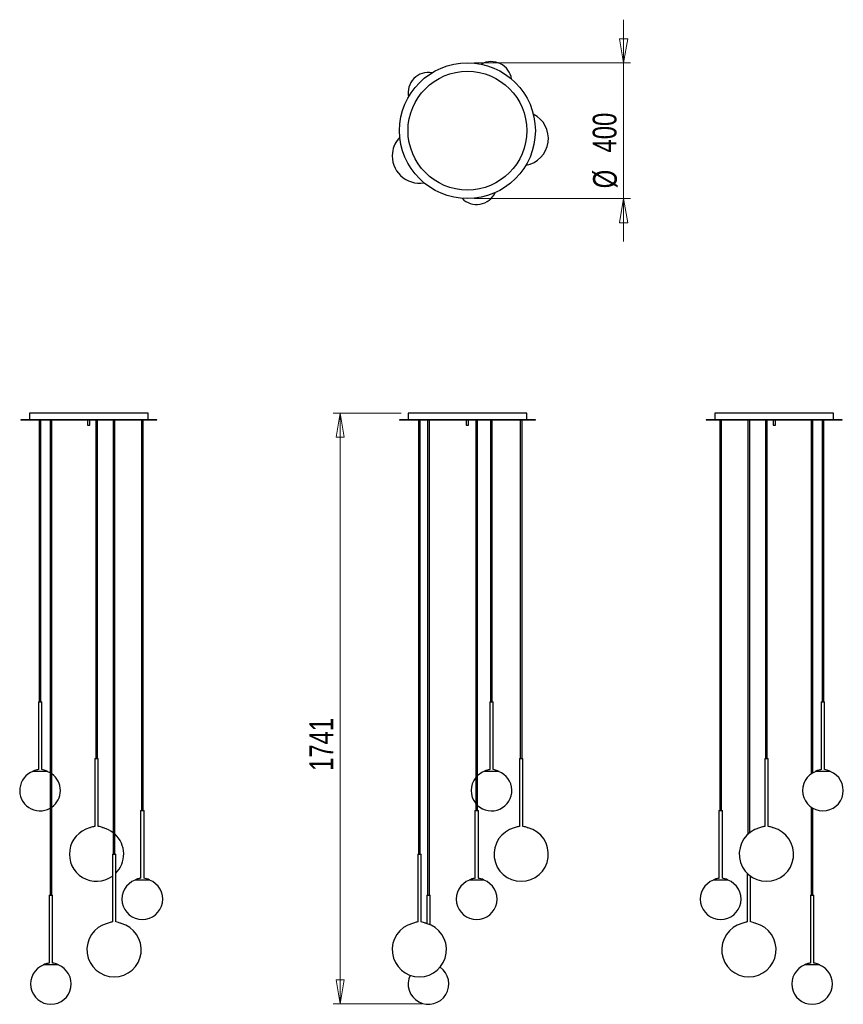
# Model space of a CAD drawing. Header units: millimetres. Extents: x 76 to 198, y 50 to 195.
import ezdxf

# ---------------------------------------------------------------- set-up
doc = ezdxf.new("R2010")
doc.units = ezdxf.units.MM
doc.styles.add('SLDTEXTSTYLE0', font='TXT', dxfattribs={"width": 0.75})
doc.dimstyles.new('SLDDIMSTYLE0', dxfattribs={"dimtxt": 3.5, "dimasz": 3.556, "dimexe": 0, "dimexo": 0.0625, "dimgap": 0.875, "dimtad": 1, "dimdec": 0, "dimlfac": 20, "dimrnd": 1e-09, "dimzin": 12, "dimdsep": 46, "dimtxsty": 'SLDTEXTSTYLE0', "dimblk1": 'CLOSED', "dimblk2": 'CLOSED', "dimsah": 1, "dimcen": 0.09, "dimadec": 0, "dimazin": 3, "dimtfac": 1, "dimtdec": 0, "dimtofl": 0, "dimtmove": 0, "dimatfit": 3, "dimldrblk": 'CLOSED', "dimfxl": 0, "dimfrac": 2, "dimtolj": 1, "dimtzin": 12, "dimarcsym": 0})
doc.dimstyles.new('SLDDIMSTYLE1', dxfattribs={"dimtxt": 3.5, "dimasz": 3.556, "dimexe": 0, "dimexo": 0.0625, "dimgap": 0.875, "dimtad": 1, "dimdec": 0, "dimlfac": 20, "dimrnd": 1e-09, "dimzin": 12, "dimdsep": 46, "dimtxsty": 'SLDTEXTSTYLE0', "dimblk1": 'CLOSED', "dimblk2": 'CLOSED', "dimsah": 1, "dimcen": 0.09, "dimadec": 0, "dimazin": 3, "dimtfac": 1, "dimtdec": 0, "dimtmove": 0, "dimatfit": 0, "dimldrblk": 'CLOSED', "dimfxl": 0, "dimfrac": 2, "dimtolj": 1, "dimtzin": 12, "dimarcsym": 0})

# ---------------------------------------------------------------- blocks, each defined once
blk = doc.blocks.new('_Closed')
at = {"color": 0, "linetype": 'ByBlock', "lineweight": -2}
for p, q in [((-1, 0.166667), (0, 0)), ((-1, 0.166667), (-1, -0.166667)), ((0, 0), (-1, -0.166667)), ((0, 0), (-1, 0))]:
    blk.add_line(p, q, dxfattribs=at)
blk = doc.blocks.new('_D')
at = {"color": 7, "linetype": 'Continuous', "lineweight": 0}
for p, q in [((132.67, 137.4), (122.67, 137.4)), ((123.67, 137.4), (123.67, 50.34)), ((135.69, 50.34), (122.67, 50.34))]:
    blk.add_line(p, q, dxfattribs=at)
at = {"color": 7, "linetype": 'Continuous', "lineweight": 18, "xscale": 3.556, "yscale": 3.556}
for p, rotation in [((123.67, 137.4, 7.82), 90.00000000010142), ((123.67, 50.34, 7.82), 270.0000000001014)]:
    blk.add_blockref('_Closed', p, dxfattribs=dict(at, rotation=rotation))
at = {"color": 7, "linetype": 'Continuous', "lineweight": 18, "insert": (119.15, 84.68), "char_height": 3.5, "attachment_point": 1, "rotation": 90, "style": 'SLDTEXTSTYLE0'}
blk.add_mtext('1741', dxfattribs=at)
blk = doc.blocks.new('_D_1')
at = {"color": 7, "linetype": 'Continuous', "lineweight": 0}
for p, q in [((165.43, 189.01), (165.43, 195.36)), ((143.42, 189.01), (166.43, 189.01)), ((165.43, 189.01), (165.43, 169.01)), ((143.42, 169.01), (166.43, 169.01)), ((165.43, 169.01), (165.43, 162.66))]:
    blk.add_line(p, q, dxfattribs=at)
at = {"color": 7, "linetype": 'Continuous', "lineweight": 18, "xscale": 3.556, "yscale": 3.556}
for p, rotation in [((165.43, 189.01, 37.07), 270.0000000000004), ((165.43, 169.01, 37.07), 90.0000000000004)]:
    blk.add_blockref('_Closed', p, dxfattribs=dict(at, rotation=rotation))
at = {"color": 7, "linetype": 'Continuous', "lineweight": 18, "char_height": 3.5, "attachment_point": 1, "rotation": 90, "style": 'SLDTEXTSTYLE0'}
for s, insert in [('400', (160.87, 175.8)), ('%%c', (160.92, 170.52))]:
    blk.add_mtext(s, dxfattribs=dict(at, insert=insert))

msp = doc.modelspace()

# ---------------------------------------------------------------- linework, layer by layer
at = {"color": 7, "linetype": 'Continuous', "lineweight": 25}
for p, q in [((76.658, 136.398), (76.658, 136.358)), ((91.318, 136.398), (76.658, 136.398)), ((77.908, 137.398), (77.908, 136.398)), ((95.408, 137.398), (77.908, 137.398)), ((96.658, 136.398), (91.318, 136.398)), ((95.408, 136.398), (95.408, 137.398)), ((96.658, 136.358), (96.658, 136.398)), ((132.422, 136.398), (132.422, 136.358)), ((133.574, 136.398), (132.422, 136.398)), ((152.422, 136.398), (133.574, 136.398)), ((133.672, 137.398), (133.672, 136.398)), ((151.172, 137.398), (133.672, 137.398)), ((151.172, 136.398), (151.172, 137.398)), ((152.422, 136.358), (152.422, 136.398)), ((177.601, 136.398), (177.601, 136.358)), ((197.601, 136.398), (177.601, 136.398)), ((178.851, 137.398), (178.851, 136.398)), ((187.263, 137.398), (178.851, 137.398)), ((196.351, 137.398), (187.263, 137.398)), ((196.351, 136.398), (196.351, 137.398)), ((197.601, 136.358), (197.601, 136.398)), ((91.318, 136.358), (76.658, 136.358)), ((79.351, 136.358), (79.351, 94.858)), ((79.611, 94.858), (79.611, 136.358)), ((80.948, 136.358), (80.948, 66.358)), ((81.208, 66.358), (81.208, 136.358)), ((86.483, 136.358), (86.483, 135.608)), ((86.483, 135.608), (86.832, 135.608)), ((86.832, 135.608), (86.833, 135.608)), ((86.833, 135.608), (86.833, 136.358)), ((87.672, 136.358), (87.672, 86.492)), ((87.932, 86.492), (87.932, 136.358)), ((90.256, 136.358), (90.256, 72.42)), ((90.516, 72.42), (90.516, 136.358)), ((96.658, 136.358), (91.318, 136.358)), ((94.411, 136.358), (94.411, 78.858)), ((94.671, 78.858), (94.671, 136.358)), ((133.574, 136.358), (132.422, 136.358)), ((152.422, 136.358), (133.574, 136.358)), ((135.213, 136.358), (135.213, 72.42)), ((135.473, 72.42), (135.473, 136.358)), ((136.558, 136.358), (136.558, 66.358)), ((136.818, 66.358), (136.818, 136.358)), ((142.247, 136.358), (142.247, 135.608)), ((142.247, 135.608), (142.415, 135.608)), ((142.415, 135.608), (142.597, 135.608)), ((142.597, 135.608), (142.597, 136.358)), ((143.65, 136.358), (143.65, 78.858)), ((143.91, 78.858), (143.91, 136.358)), ((145.826, 136.358), (145.826, 94.858)), ((146.086, 94.858), (146.086, 136.358)), ((150.209, 136.358), (150.209, 86.492)), ((150.469, 86.492), (150.469, 136.358)), ((197.601, 136.358), (177.601, 136.358)), ((179.587, 136.358), (179.587, 78.858)), ((179.847, 78.858), (179.847, 136.358)), ((183.742, 136.358), (183.742, 75.352)), ((184.002, 75.573), (184.002, 136.358)), ((186.327, 136.358), (186.327, 86.492)), ((186.587, 86.492), (186.587, 136.358)), ((187.426, 136.358), (187.426, 135.608)), ((187.426, 135.608), (187.776, 135.608)), ((187.776, 135.608), (187.776, 136.358)), ((193.05, 136.358), (193.05, 84.244)), ((193.31, 84.408), (193.31, 136.358)), ((194.648, 136.358), (194.648, 94.858)), ((194.908, 94.858), (194.908, 136.358)), ((79.231, 94.858), (79.231, 84.869)), ((79.231, 94.858), (79.731, 94.858)), ((79.731, 84.869), (79.731, 94.858)), ((145.706, 94.858), (145.706, 84.869)), ((145.706, 94.858), (146.2, 94.858)), ((146.2, 94.858), (146.206, 94.858)), ((146.206, 84.869), (146.206, 94.858)), ((194.528, 94.858), (194.528, 84.869)), ((194.528, 94.858), (194.724, 94.858)), ((194.724, 94.858), (195.028, 94.858)), ((195.028, 84.869), (195.028, 94.858)), ((87.552, 86.492), (87.552, 76.502)), ((87.552, 86.492), (88.052, 86.492)), ((88.052, 76.502), (88.052, 86.492)), ((150.089, 86.492), (150.089, 76.502)), ((150.089, 86.492), (150.569, 86.492)), ((150.569, 86.492), (150.589, 86.492)), ((150.589, 76.502), (150.589, 86.492)), ((186.207, 86.492), (186.207, 76.502)), ((186.207, 86.492), (186.359, 86.492)), ((186.359, 86.492), (186.707, 86.492)), ((186.707, 76.502), (186.707, 86.492)), ((80.606, 84.6), (78.356, 84.6)), ((147.081, 84.6), (144.831, 84.6)), ((146.2, 84.858), (146.206, 84.858)), ((195.127, 84.6), (193.653, 84.6)), ((195.903, 84.6), (195.127, 84.6)), ((94.291, 78.858), (94.291, 68.869)), ((94.291, 78.858), (94.791, 78.858)), ((94.791, 68.869), (94.791, 78.858)), ((143.53, 78.858), (143.53, 68.869)), ((143.53, 78.858), (144.025, 78.858)), ((144.025, 78.858), (144.03, 78.858)), ((144.03, 68.869), (144.03, 78.858)), ((179.467, 78.858), (179.467, 68.869)), ((179.467, 78.858), (179.664, 78.858)), ((179.664, 78.858), (179.967, 78.858)), ((179.967, 68.869), (179.967, 78.858)), ((193.05, 79.338), (193.05, 66.358)), ((193.31, 66.358), (193.31, 79.174)), ((150.569, 76.492), (150.589, 76.492)), ((90.136, 72.42), (90.136, 62.43)), ((90.136, 72.42), (90.636, 72.42)), ((90.636, 62.43), (90.636, 72.42)), ((135.093, 72.42), (135.093, 62.43)), ((135.093, 72.42), (135.593, 72.42)), ((135.593, 62.43), (135.593, 72.42)), ((95.666, 68.6), (93.416, 68.6)), ((144.905, 68.6), (142.655, 68.6)), ((144.025, 68.858), (144.03, 68.858)), ((180.066, 68.6), (178.592, 68.6)), ((180.842, 68.6), (180.066, 68.6)), ((183.622, 69.592), (183.622, 62.43)), ((184.122, 62.43), (184.122, 69.166)), ((80.828, 66.358), (80.828, 56.369)), ((80.828, 66.358), (81.328, 66.358)), ((81.328, 56.369), (81.328, 66.358)), ((136.438, 66.358), (136.438, 62.19)), ((136.438, 66.358), (136.933, 66.358)), ((136.933, 66.358), (136.938, 66.358)), ((136.938, 62.011), (136.938, 66.358)), ((192.93, 66.358), (192.93, 56.369)), ((192.93, 66.358), (193.127, 66.358)), ((193.127, 66.358), (193.43, 66.358)), ((193.43, 56.369), (193.43, 66.358)), ((82.203, 56.1), (79.953, 56.1)), ((193.53, 56.1), (192.055, 56.1)), ((194.305, 56.1), (193.53, 56.1))]:
    msp.add_line(p, q, dxfattribs=at)
for radius in [10, 8.75]:
    msp.add_circle((142.422, 179.015), radius, dxfattribs=at)
for centre, radius, start, end in [((145.956, 186.192), 3, 8.00779, 119.55006), ((136.688, 184.594), 3, 80.00779, 191.55006), ((150.339, 177.871), 4, 279.98889, 63.56897), ((135.343, 175.286), 4, 135.98889, 173.23467), ((135.343, 175.286), 4, 173.23467, 279.56897), ((143.78, 171.131), 3, 224.00779, 335.55006), ((79.481, 81.791), 3, 110.5459, 299.28227), ((79.481, 81.791), 3, 60.71773, 69.4541), ((79.481, 81.791), 3, 305.15422, 54.84578), ((145.956, 81.791), 3, 110.5459, 132.99777), ((145.956, 81.791), 3, 227.00223, 69.4541), ((194.778, 81.791), 3, 110.5459, 69.4541), ((145.956, 81.791), 3, 140.23161, 219.76839), ((87.802, 72.414), 4, 104.7279, 305.70674), ((87.802, 72.414), 4, 52.14707, 75.2721), ((150.339, 72.414), 4, 104.7279, 75.2721), ((186.457, 72.414), 4, 104.7279, 75.2721), ((87.802, 72.414), 4, 315.1241, 47.2628), ((94.541, 65.791), 3, 110.5459, 69.4541), ((143.78, 65.791), 3, 110.5459, 69.4541), ((179.717, 65.791), 3, 110.5459, 69.4541), ((90.386, 58.342), 4, 104.7279, 75.2721), ((135.343, 58.342), 4, 104.7279, 75.2721), ((183.872, 58.342), 4, 104.7279, 75.2721), ((81.078, 53.291), 3, 110.5459, 69.4541), ((136.688, 53.291), 3, 154.51656, 55.29943), ((193.18, 53.291), 3, 110.5459, 69.4541)]:
    msp.add_arc(centre, radius, start, end, dxfattribs=at)
for points, knots in [([(79.235, 84.868), (79.16, 84.855), (78.996, 84.828), (78.698, 84.747), (78.486, 84.656), (78.356, 84.6)], [0, 0, 0, 0, 0.2495263, 0.5412825, 1, 1, 1, 1]), ([(80.606, 84.6), (80.524, 84.637), (80.359, 84.709), (80.067, 84.805), (79.854, 84.844), (79.729, 84.866)], [0, 0, 0, 0, 0.2932851, 0.5855298, 1, 1, 1, 1]), ([(145.712, 84.868), (145.636, 84.855), (145.471, 84.828), (145.173, 84.747), (144.961, 84.656), (144.831, 84.6)], [0, 0, 0, 0, 0.2501664, 0.5416737, 1, 1, 1, 1]), ([(147.081, 84.6), (146.999, 84.637), (146.835, 84.709), (146.543, 84.805), (146.331, 84.843), (146.206, 84.866)], [0, 0, 0, 0, 0.2939783, 0.5869137, 1, 1, 1, 1]), ([(194.534, 84.868), (194.457, 84.855), (194.293, 84.828), (193.995, 84.747), (193.782, 84.656), (193.653, 84.6)], [0, 0, 0, 0, 0.250801, 0.5420616, 1, 1, 1, 1]), ([(195.903, 84.6), (195.82, 84.637), (195.656, 84.709), (195.365, 84.805), (195.152, 84.843), (195.028, 84.866)], [0, 0, 0, 0, 0.2939783, 0.5869137, 1, 1, 1, 1]), ([(87.551, 76.501), (87.477, 76.488), (87.315, 76.461), (87.056, 76.392), (86.88, 76.317), (86.786, 76.277)], [0, 0, 0, 0, 0.281946, 0.618535, 1, 1, 1, 1]), ([(88.818, 76.28), (88.771, 76.3), (88.643, 76.357), (88.386, 76.439), (88.172, 76.478), (88.045, 76.501)], [0, 0, 0, 0, 0.1878277, 0.5212732, 1, 1, 1, 1]), ([(150.09, 76.501), (150.016, 76.488), (149.853, 76.461), (149.594, 76.392), (149.418, 76.317), (149.324, 76.277)], [0, 0, 0, 0, 0.2826576, 0.618913, 1, 1, 1, 1]), ([(151.355, 76.28), (151.309, 76.3), (151.181, 76.357), (150.926, 76.439), (150.714, 76.477), (150.589, 76.5)], [0, 0, 0, 0, 0.1894408, 0.5257499, 1, 1, 1, 1]), ([(186.208, 76.501), (186.134, 76.489), (185.971, 76.461), (185.712, 76.392), (185.535, 76.317), (185.442, 76.277)], [0, 0, 0, 0, 0.2833731, 0.6192931, 1, 1, 1, 1]), ([(187.473, 76.28), (187.427, 76.3), (187.298, 76.357), (187.044, 76.439), (186.831, 76.477), (186.707, 76.5)], [0, 0, 0, 0, 0.1894408, 0.5257499, 1, 1, 1, 1]), ([(94.296, 68.868), (94.22, 68.855), (94.056, 68.828), (93.759, 68.747), (93.546, 68.656), (93.416, 68.6)], [0, 0, 0, 0, 0.2495263, 0.5412825, 1, 1, 1, 1]), ([(95.666, 68.6), (95.584, 68.637), (95.42, 68.709), (95.128, 68.805), (94.914, 68.844), (94.789, 68.866)], [0, 0, 0, 0, 0.2932851, 0.5855298, 1, 1, 1, 1]), ([(143.536, 68.868), (143.46, 68.855), (143.295, 68.828), (142.998, 68.747), (142.785, 68.656), (142.655, 68.6)], [0, 0, 0, 0, 0.2501664, 0.5416737, 1, 1, 1, 1]), ([(144.905, 68.6), (144.823, 68.637), (144.659, 68.709), (144.368, 68.805), (144.155, 68.843), (144.03, 68.866)], [0, 0, 0, 0, 0.2939783, 0.58691372, 1, 1, 1, 1]), ([(179.473, 68.868), (179.397, 68.855), (179.232, 68.828), (178.934, 68.747), (178.722, 68.656), (178.592, 68.6)], [0, 0, 0, 0, 0.250801, 0.5420616, 1, 1, 1, 1]), ([(180.842, 68.6), (180.76, 68.637), (180.596, 68.709), (180.304, 68.805), (180.092, 68.843), (179.967, 68.866)], [0, 0, 0, 0, 0.2939783, 0.58691372, 1, 1, 1, 1]), ([(90.136, 62.429), (90.062, 62.416), (89.899, 62.389), (89.641, 62.32), (89.465, 62.245), (89.371, 62.205)], [0, 0, 0, 0, 0.2823254, 0.6187365, 1, 1, 1, 1]), ([(91.402, 62.208), (91.356, 62.228), (91.228, 62.285), (90.971, 62.367), (90.756, 62.406), (90.63, 62.429)], [0, 0, 0, 0, 0.1879245, 0.5215418, 1, 1, 1, 1]), ([(135.095, 62.429), (135.02, 62.416), (134.857, 62.389), (134.598, 62.32), (134.422, 62.245), (134.328, 62.205)], [0, 0, 0, 0, 0.2830395, 0.6191159, 1, 1, 1, 1]), ([(136.36, 62.208), (136.313, 62.228), (136.185, 62.285), (135.929, 62.367), (135.714, 62.406), (135.588, 62.429)], [0, 0, 0, 0, 0.1881068, 0.5220477, 1, 1, 1, 1]), ([(183.624, 62.429), (183.549, 62.417), (183.386, 62.389), (183.127, 62.32), (182.951, 62.245), (182.857, 62.205)], [0, 0, 0, 0, 0.2837556, 0.6194964, 1, 1, 1, 1]), ([(184.888, 62.208), (184.842, 62.228), (184.714, 62.285), (184.459, 62.367), (184.247, 62.405), (184.122, 62.428)], [0, 0, 0, 0, 0.1894408, 0.5257499, 1, 1, 1, 1]), ([(80.833, 56.368), (80.757, 56.355), (80.593, 56.328), (80.295, 56.247), (80.083, 56.156), (79.953, 56.1)], [0, 0, 0, 0, 0.2495263, 0.5412825, 1, 1, 1, 1]), ([(82.203, 56.1), (82.121, 56.137), (81.957, 56.209), (81.665, 56.305), (81.451, 56.344), (81.326, 56.366)], [0, 0, 0, 0, 0.2932851, 0.5855298, 1, 1, 1, 1]), ([(192.936, 56.368), (192.86, 56.355), (192.695, 56.328), (192.397, 56.247), (192.185, 56.156), (192.055, 56.1)], [0, 0, 0, 0, 0.250801, 0.5420616, 1, 1, 1, 1]), ([(194.305, 56.1), (194.223, 56.137), (194.059, 56.209), (193.767, 56.305), (193.555, 56.343), (193.43, 56.366)], [0, 0, 0, 0, 0.2939783, 0.5869137, 1, 1, 1, 1])]:
    msp.add_open_spline(points, degree=3, knots=knots, dxfattribs=at)

# ---------------------------------------------------------------- dimensions: what is measured, and where the dimension line sits
at = {"color": 7, "linetype": 'Continuous', "lineweight": 18}
dim = msp.add_linear_dim(base=(165.431, 169.015), p1=(142.422, 189.015), p2=(142.422, 169.015), angle=90, text='%%c<>', dimstyle='SLDDIMSTYLE1', dxfattribs=at)
dim.commit()
dim.dimension.update_dxf_attribs({"geometry": '_D_1', "text_midpoint": (165.431, 177.04), "dimtype": 160})
dim = msp.add_linear_dim(base=(123.666, 50.341), p1=(133.672, 137.398), p2=(136.688, 50.341), angle=90, dimstyle='SLDDIMSTYLE0', dxfattribs=at)
dim.commit()
dim.dimension.update_dxf_attribs({"geometry": '_D', "text_midpoint": (123.666, 89.85), "dimtype": 160})

doc.saveas('drawing.dxf')
